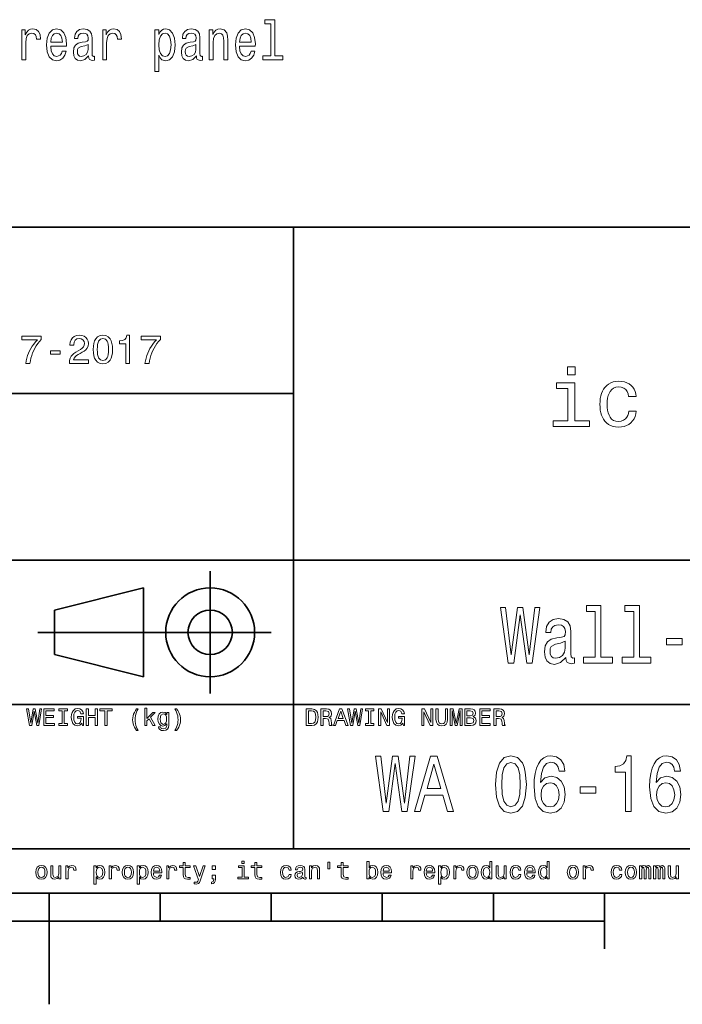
# Model space of a CAD drawing. Extents: x 0 to 354, y 0 to 250.
# Tile 4 of 9: x 174 to 234, y 0 to 89. Entities that reach past the tile are written whole.
import ezdxf

# ---------------------------------------------------------------- set-up
doc = ezdxf.new("R2010")
doc.units = 0

msp = doc.modelspace()

# ---------------------------------------------------------------- linework, layer by layer
at = {"color": 7, "lineweight": 35}
for p, q in [((154, 70), (344, 70)), ((199, 14), (199, 70)), ((154, 55), (199, 55)), ((154, 40), (319, 40)), ((176, 33.5), (197, 33.5)), ((154, 27), (319, 27)), ((154, 14), (319, 14)), ((10, 10), (344, 10)), ((154, 10), (344, 10)), ((127, 7.5), (227, 7.5))]:
    msp.add_line(p, q, dxfattribs=at)
at = {"color": 7, "lineweight": 35, "ltscale": 0.275}
msp.add_line((191.5, 28), (191.5, 39), dxfattribs=at)
at = {"color": 7, "lineweight": 35, "ltscale": 0.206155}
for p, q in [((177.5, 35.5), (185.5, 37.5)), ((185.5, 29.5), (177.5, 31.5))]:
    msp.add_line(p, q, dxfattribs=at)
at = {"color": 7, "lineweight": 35, "ltscale": 0.2}
msp.add_line((185.5, 37.5), (185.5, 29.5), dxfattribs=at)
at = {"color": 7, "lineweight": 35, "ltscale": 0.1}
msp.add_line((177.5, 31.5), (177.5, 35.5), dxfattribs=at)
at = {"color": 7, "lineweight": 35, "ltscale": 0.25}
msp.add_line((177, 10), (177, 0), dxfattribs=at)
at = {"color": 7, "lineweight": 35, "ltscale": 0.0625}
for p, q in [((187, 10), (187, 7.5)), ((197, 10), (197, 7.5)), ((207, 10), (207, 7.5)), ((217, 10), (217, 7.5))]:
    msp.add_line(p, q, dxfattribs=at)
at = {"color": 7, "lineweight": 35, "ltscale": 0.125}
msp.add_line((227, 10), (227, 5), dxfattribs=at)
at = {"color": 7, "lineweight": 13}
for points in [[(196.970779, 88.302124), (196.970779, 85.427483), (196.240509, 85.427483), (196.240509, 85.054283), (198.052048, 85.054283), (198.052048, 85.427483), (197.325821, 85.427483), (197.325821, 88.675323), (196.414001, 88.675323), (196.414001, 88.302124)], [(174.538513, 85.054283), (174.893555, 85.054283), (174.893555, 86.602554), (174.929871, 86.975754), (175.038788, 87.243042), (175.216309, 87.404427), (175.454361, 87.4599), (175.631882, 87.424599), (175.765015, 87.323738), (175.845703, 87.152267), (175.873962, 86.92028), (176.233032, 86.92028), (176.184616, 87.328781), (176.051483, 87.621284), (175.829575, 87.797798), (175.526978, 87.858315), (175.321213, 87.81797), (175.143692, 87.71711), (174.986343, 87.545639), (174.861267, 87.313652), (174.861267, 87.762497), (174.538513, 87.762497)], [(177.144852, 86.279785), (178.565018, 86.279785), (178.569061, 86.486557), (178.504501, 87.066528), (178.326981, 87.500252), (178.044556, 87.762497), (177.669342, 87.858315), (177.3022, 87.757454), (177.019775, 87.475029), (176.838226, 87.016098), (176.773666, 86.410912), (176.834183, 85.790596), (177.015747, 85.3367), (177.294128, 85.054283), (177.657242, 84.958466), (177.971939, 85.024025), (178.230148, 85.195496), (178.419769, 85.467827), (178.528717, 85.83094), (178.177704, 85.83094), (178.105072, 85.629211), (178.000183, 85.477913), (177.701614, 85.35688), (177.471649, 85.412354), (177.298157, 85.588867), (177.185196, 85.876328), (177.144852, 86.264656)], [(180.550034, 85.40731), (180.550034, 85.392181), (180.570206, 85.220711), (180.630722, 85.09967), (180.884903, 85.003853), (181.082596, 85.044197), (181.082596, 85.387138), (180.997864, 85.372009), (180.884903, 85.437569), (180.864731, 85.639297), (180.864731, 87.041313), (180.816315, 87.399384), (180.67511, 87.651543), (180.429001, 87.802841), (180.082031, 87.858315), (179.743118, 87.797798), (179.492981, 87.626328), (179.335632, 87.359039), (179.283173, 87.006012), (179.283173, 86.975754), (179.601898, 86.975754), (179.630157, 87.187569), (179.718903, 87.338867), (179.864151, 87.429642), (180.069916, 87.464943), (180.267609, 87.439728), (180.408813, 87.364082), (180.493546, 87.232956), (180.52179, 87.051399), (180.505646, 86.839584), (180.441101, 86.733681), (180.279724, 86.683243), (179.977127, 86.642899), (179.630157, 86.552124), (179.384033, 86.390739), (179.2388, 86.13858), (179.194412, 85.765381), (179.234756, 85.432526), (179.359833, 85.18541), (179.561554, 85.029068), (179.839951, 84.973595), (180.215164, 85.079498)], [(181.824951, 85.054283), (182.180008, 85.054283), (182.180008, 86.602554), (182.216309, 86.975754), (182.325256, 87.243042), (182.502777, 87.404427), (182.740814, 87.4599), (182.918335, 87.424599), (183.051468, 87.323738), (183.132172, 87.152267), (183.1604, 86.92028), (183.519485, 86.92028), (183.471069, 87.328781), (183.337921, 87.621284), (183.116028, 87.797798), (182.813431, 87.858315), (182.607666, 87.81797), (182.430145, 87.71711), (182.272797, 87.545639), (182.147736, 87.313652), (182.147736, 87.762497), (181.824951, 87.762497)], [(186.884323, 87.34391), (186.884323, 87.762497), (186.529282, 87.762497), (186.529282, 84.005295), (186.884323, 84.005295), (186.884323, 85.467827), (187.009399, 85.230797), (187.150604, 85.074455), (187.505646, 84.958466), (187.844559, 85.054283), (188.11084, 85.341743), (188.284332, 85.795639), (188.348877, 86.410912), (188.284332, 87.021141), (188.11084, 87.475029), (187.844559, 87.757454), (187.505646, 87.858315), (187.311996, 87.828056), (187.146576, 87.732239), (187.005371, 87.570854)], [(190.265305, 85.40731), (190.265305, 85.392181), (190.285477, 85.220711), (190.345993, 85.09967), (190.600174, 85.003853), (190.797867, 85.044197), (190.797867, 85.387138), (190.713135, 85.372009), (190.600174, 85.437569), (190.580002, 85.639297), (190.580002, 87.041313), (190.531586, 87.399384), (190.390381, 87.651543), (190.144272, 87.802841), (189.797302, 87.858315), (189.458389, 87.797798), (189.208252, 87.626328), (189.050903, 87.359039), (188.998444, 87.006012), (188.998444, 86.975754), (189.317169, 86.975754), (189.345428, 87.187569), (189.434174, 87.338867), (189.579422, 87.429642), (189.785187, 87.464943), (189.98288, 87.439728), (190.124084, 87.364082), (190.208817, 87.232956), (190.237061, 87.051399), (190.220917, 86.839584), (190.156372, 86.733681), (189.994995, 86.683243), (189.692398, 86.642899), (189.345428, 86.552124), (189.099304, 86.390739), (188.954071, 86.13858), (188.909683, 85.765381), (188.950027, 85.432526), (189.075104, 85.18541), (189.276825, 85.029068), (189.555222, 84.973595), (189.930435, 85.079498)], [(191.407089, 85.054283), (191.762131, 85.054283), (191.762131, 86.617683), (191.798447, 86.975754), (191.915451, 87.237999), (192.097, 87.399384), (192.339081, 87.4599), (192.532745, 87.40947), (192.653778, 87.2733), (192.714294, 87.046356), (192.734467, 86.743767), (192.734467, 85.054283), (193.089508, 85.054283), (193.089508, 86.834541), (193.073364, 87.192612), (193.000748, 87.490166), (192.762711, 87.762497), (192.391525, 87.858315), (192.18576, 87.823013), (192.012283, 87.727196), (191.863007, 87.565811), (191.746002, 87.348953), (191.746002, 87.762497), (191.407089, 87.762497)], [(194.146576, 86.279785), (195.566742, 86.279785), (195.57077, 86.486557), (195.506226, 87.066528), (195.328705, 87.500252), (195.04628, 87.762497), (194.671066, 87.858315), (194.303925, 87.757454), (194.0215, 87.475029), (193.839935, 87.016098), (193.775391, 86.410912), (193.835907, 85.790596), (194.017456, 85.3367), (194.295853, 85.054283), (194.658966, 84.958466), (194.973663, 85.024025), (195.231873, 85.195496), (195.421494, 85.467827), (195.530426, 85.83094), (195.179428, 85.83094), (195.106796, 85.629211), (195.001907, 85.477913), (194.703339, 85.35688), (194.473373, 85.412354), (194.299881, 85.588867), (194.18692, 85.876328), (194.146576, 86.264656)], [(177.144852, 86.652985), (177.189224, 87.000969), (177.298157, 87.258171), (177.463577, 87.414513), (177.681442, 87.469986), (177.895279, 87.414513), (178.060699, 87.258171), (178.16156, 87.000969), (178.197876, 86.652985)], [(187.445129, 85.35688), (187.207092, 85.42244), (187.0336, 85.624168), (186.924667, 85.951981), (186.888367, 86.410912), (186.924667, 86.864799), (187.0336, 87.192612), (187.207092, 87.389297), (187.445129, 87.4599), (187.662994, 87.389297), (187.836487, 87.187569), (187.945419, 86.859756), (187.985764, 86.410912), (187.945419, 85.957024), (187.836487, 85.624168), (187.662994, 85.42244)], [(194.146576, 86.652985), (194.190948, 87.000969), (194.299881, 87.258171), (194.465302, 87.414513), (194.683167, 87.469986), (194.897003, 87.414513), (195.062424, 87.258171), (195.163284, 87.000969), (195.1996, 86.652985)], [(180.509689, 86.002411), (180.461273, 85.740166), (180.332169, 85.538429), (180.138504, 85.40731), (179.900467, 85.361923), (179.747147, 85.387138), (179.638214, 85.467827), (179.569626, 85.609039), (179.549454, 85.805725), (179.565598, 85.982239), (179.630157, 86.108315), (179.888367, 86.249527), (180.215164, 86.310043), (180.509689, 86.431084)], [(190.22496, 86.002411), (190.176544, 85.740166), (190.04744, 85.538429), (189.853775, 85.40731), (189.615738, 85.361923), (189.462418, 85.387138), (189.353485, 85.467827), (189.284897, 85.609039), (189.264725, 85.805725), (189.280869, 85.982239), (189.345428, 86.108315), (189.603638, 86.249527), (189.930435, 86.310043), (190.22496, 86.431084)], [(174.910706, 57.719246), (174.950424, 57.959518), (175.003906, 58.193024), (175.071167, 58.419754), (175.152191, 58.639717), (175.246979, 58.852909), (175.356476, 59.060913), (175.481583, 59.265316), (175.622314, 59.466122), (175.778687, 59.663322), (175.950668, 59.856926), (174.56311, 59.856926), (174.56311, 60.183014), (176.302231, 60.183014), (176.302231, 59.886364), (176.136124, 59.696033), (175.984253, 59.500042), (175.846634, 59.298389), (175.723251, 59.091076), (175.61412, 58.878101), (175.51915, 58.6591), (175.438293, 58.433716), (175.371552, 58.201946), (175.318909, 57.963787), (175.28038, 57.719246)], [(178.827713, 57.719246), (178.827713, 57.730568), (178.846954, 57.968468), (178.904709, 58.178688), (179.000946, 58.361229), (179.105042, 58.487476), (179.244095, 58.613155), (179.418106, 58.738266), (179.627075, 58.862816), (179.829178, 58.97887), (179.986847, 59.089973), (180.095261, 59.21381), (180.158096, 59.355202), (180.179047, 59.518951), (180.146637, 59.700039), (180.049408, 59.842491), (179.897827, 59.934841), (179.702377, 59.965622), (179.509033, 59.926559), (179.361572, 59.809372), (179.268158, 59.623825), (179.237015, 59.379684), (179.237015, 59.349682), (178.874695, 59.349682), (178.874695, 59.401199), (178.899796, 59.645668), (178.975098, 59.853718), (179.100586, 60.025349), (179.269043, 60.153198), (179.473221, 60.229908), (179.713135, 60.255478), (179.94455, 60.232643), (180.144394, 60.164143), (180.312653, 60.049976), (180.439713, 59.898693), (180.515961, 59.718857), (180.541367, 59.51046), (180.507324, 59.267876), (180.405212, 59.05756), (180.298569, 58.933895), (180.160141, 58.821804), (179.98996, 58.721283), (179.788986, 58.61372), (179.614975, 58.512196), (179.477112, 58.417465), (179.375443, 58.329525), (179.271332, 58.195072), (179.209839, 58.045334), (180.541367, 58.045334), (180.541367, 57.719246)], [(180.976151, 58.966415), (180.990051, 59.262905), (181.031769, 59.521713), (181.101303, 59.742836), (181.198639, 59.926277), (181.369537, 60.109165), (181.585617, 60.218899), (181.846848, 60.255478), (182.109375, 60.219185), (182.325531, 60.110298), (182.495346, 59.928825), (182.591568, 59.746178), (182.660294, 59.524895), (182.701538, 59.264973), (182.715271, 58.966415), (182.701538, 58.668953), (182.660294, 58.410057), (182.591568, 58.189728), (182.495346, 58.007969), (182.325531, 57.827438), (182.109375, 57.71912), (181.846848, 57.683014), (181.585617, 57.719307), (181.369537, 57.828194), (181.198639, 58.009666), (181.101303, 58.191959), (181.031769, 58.412182), (180.990051, 58.670334)], [(181.33847, 58.968113), (181.346176, 58.727493), (181.369324, 58.52137), (181.407883, 58.349747), (181.461884, 58.212624), (181.619965, 58.032806), (181.847412, 57.97287), (182.075485, 58.032101), (182.232086, 58.209793), (182.284973, 58.346031), (182.322739, 58.517834), (182.345398, 58.725193), (182.352966, 58.968113), (182.345398, 59.212025), (182.322739, 59.420094), (182.284973, 59.592316), (182.232086, 59.728699), (182.075485, 59.906391), (181.847412, 59.965622), (181.619965, 59.905685), (181.461884, 59.725868), (181.407883, 59.588604), (181.369324, 59.416553), (181.346176, 59.209724)], [(183.910934, 57.719246), (183.910934, 59.49461), (183.331223, 59.49461), (183.331223, 59.74823), (183.60997, 59.7822), (183.806488, 59.87278), (183.930954, 60.027897), (183.993591, 60.255478), (184.237015, 60.255478), (184.237015, 57.719246)], [(185.635345, 57.719246), (185.675064, 57.959518), (185.728546, 58.193024), (185.795807, 58.419754), (185.876831, 58.639717), (185.971619, 58.852909), (186.081116, 59.060913), (186.206223, 59.265316), (186.346954, 59.466122), (186.503326, 59.663322), (186.675308, 59.856926), (185.28775, 59.856926), (185.28775, 60.183014), (187.026871, 60.183014), (187.026871, 59.886364), (186.860764, 59.696033), (186.708893, 59.500042), (186.571274, 59.298389), (186.447891, 59.091076), (186.338745, 58.878101), (186.24379, 58.6591), (186.162933, 58.433716), (186.096191, 58.201946), (186.043549, 57.963787), (186.00502, 57.719246)], [(177.135574, 58.552578), (177.135574, 58.842434), (178.005127, 58.842434), (178.005127, 58.552578)], [(224.366272, 57.41497), (224.366272, 56.690331), (223.674469, 56.690331), (223.674469, 57.41497)], [(224.341354, 52.559898), (225.645706, 52.559898), (225.645706, 52.05265), (222.384842, 52.05265), (222.384842, 52.559898), (223.689194, 52.559898), (223.689194, 55.458447), (222.674698, 55.458447), (222.674698, 55.965694), (224.341354, 55.965694)], [(229.168121, 54.73381), (229.129562, 54.990452), (229.042572, 55.204823), (228.90715, 55.376926), (228.727814, 55.502731), (228.509094, 55.578213), (228.251007, 55.603374), (228.023468, 55.578075), (227.823166, 55.502182), (227.650101, 55.375687), (227.504288, 55.198597), (227.409119, 55.023075), (227.335083, 54.820335), (227.282211, 54.590378), (227.250488, 54.333199), (227.239914, 54.048801), (227.25029, 53.758492), (227.281403, 53.497169), (227.333252, 53.264832), (227.405853, 53.061481), (227.499191, 52.887115), (227.643417, 52.712254), (227.816788, 52.587353), (228.019318, 52.512413), (228.251007, 52.487434), (228.495193, 52.515549), (228.709946, 52.599903), (228.895264, 52.74049), (229.01004, 52.878448), (229.098495, 53.039261), (229.160629, 53.222935), (229.196426, 53.429462), (229.848602, 53.429462), (229.815796, 53.174503), (229.75177, 52.941326), (229.656555, 52.729939), (229.530136, 52.540333), (229.372498, 52.372509), (229.189102, 52.231274), (228.985367, 52.121422), (228.761292, 52.042957), (228.516876, 51.99588), (228.252136, 51.980186), (227.999176, 51.995285), (227.765656, 52.040573), (227.551559, 52.116055), (227.356903, 52.221733), (227.181702, 52.357601), (227.025925, 52.523666), (226.909668, 52.687611), (226.811295, 52.868885), (226.73082, 53.06749), (226.668213, 53.283424), (226.623505, 53.516693), (226.59668, 53.767288), (226.587738, 54.035213), (226.596893, 54.303059), (226.62439, 54.554062), (226.670197, 54.788216), (226.734329, 55.005527), (226.816788, 55.20599), (226.917572, 55.38961), (227.036667, 55.556385), (227.195709, 55.725735), (227.37352, 55.864296), (227.570099, 55.972061), (227.785461, 56.049042), (228.019608, 56.095226), (228.272522, 56.110622), (228.539825, 56.095699), (228.785568, 56.05093), (229.00975, 55.976315), (229.212372, 55.871853), (229.393448, 55.737545), (229.547562, 55.578014), (229.669357, 55.397873), (229.758804, 55.197124), (229.815903, 54.975769), (229.840683, 54.73381)], [(218.318909, 30.73358), (218.826111, 30.73358), (219.402481, 35.070755), (219.99614, 30.73358), (220.480286, 30.73358), (221.183456, 35.740784), (220.722366, 35.740784), (220.226685, 31.482859), (219.656082, 35.740784), (219.154633, 35.740784), (218.595566, 31.482859), (218.099884, 35.740784), (217.627258, 35.740784)], [(226.163284, 35.373348), (226.163284, 31.266722), (225.120056, 31.266722), (225.120056, 30.73358), (227.707947, 30.73358), (227.707947, 31.266722), (226.670486, 31.266722), (226.670486, 35.90649), (225.367889, 35.90649), (225.367889, 35.373348)], [(229.633026, 35.373348), (229.633026, 31.266722), (228.589798, 31.266722), (228.589798, 30.73358), (231.177689, 30.73358), (231.177689, 31.266722), (230.140228, 31.266722), (230.140228, 35.90649), (228.837631, 35.90649), (228.837631, 35.373348)], [(223.523514, 31.237902), (223.523514, 31.21629), (223.552338, 30.971333), (223.638794, 30.798422), (224.001907, 30.661533), (224.284317, 30.71917), (224.284317, 31.209084), (224.163284, 31.187469), (224.001907, 31.28113), (223.973083, 31.569315), (223.973083, 33.572197), (223.903915, 34.083725), (223.702194, 34.443954), (223.350601, 34.660091), (222.854919, 34.739342), (222.370773, 34.652889), (222.013428, 34.407932), (221.788651, 34.026085), (221.713715, 33.521763), (221.713715, 33.478535), (222.169052, 33.478535), (222.209396, 33.781132), (222.336197, 33.997269), (222.543686, 34.126953), (222.837631, 34.177383), (223.120056, 34.141361), (223.321793, 34.033291), (223.442825, 33.84597), (223.48317, 33.586605), (223.460114, 33.284012), (223.367889, 33.132713), (223.137344, 33.060669), (222.705078, 33.003033), (222.209396, 32.873348), (221.857803, 32.642803), (221.650314, 32.28257), (221.586914, 31.74943), (221.644547, 31.273926), (221.823227, 30.9209), (222.111404, 30.697557), (222.509109, 30.618305), (223.045135, 30.769602)], [(232.589798, 32.383434), (233.984604, 32.383434), (233.984604, 32.952599), (232.589798, 32.952599)], [(223.465881, 32.088047), (223.396713, 31.713408), (223.21228, 31.425222), (222.935623, 31.237902), (222.595566, 31.173061), (222.376541, 31.209084), (222.220917, 31.324358), (222.12294, 31.526087), (222.094116, 31.807066), (222.117172, 32.059227), (222.209396, 32.239342), (222.578262, 32.441071), (223.045135, 32.527527), (223.465881, 32.700439)], [(175.239136, 25.105263), (174.978256, 26.605263), (175.15863, 26.605263), (175.34613, 25.329786), (175.565216, 26.605263), (175.760864, 26.605263), (175.974182, 25.329786), (176.154892, 26.605263), (176.32608, 26.605263), (176.065216, 25.105263), (175.891312, 25.105263), (175.661346, 26.404856), (175.434784, 25.105263)], [(176.521744, 25.105263), (176.521744, 26.605263), (177.461273, 26.605263), (177.461273, 26.431351), (176.717392, 26.431351), (176.717392, 25.996567), (177.396057, 25.996567), (177.396057, 25.822655), (176.717392, 25.822655), (176.717392, 25.279177), (177.478256, 25.279177), (177.478256, 25.105263)], [(178.17392, 25.279177), (178.17392, 26.431351), (177.891312, 26.431351), (177.891312, 26.605263), (178.652176, 26.605263), (178.652176, 26.431351), (178.369568, 26.431351), (178.369568, 25.279177), (178.652176, 25.279177), (178.652176, 25.105263), (177.891312, 25.105263), (177.891312, 25.279177)], [(179.960251, 25.315521), (179.783463, 25.141777), (179.551971, 25.083523), (179.330124, 25.137447), (179.153702, 25.299217), (179.068314, 25.458147), (179.017075, 25.647345), (179, 25.866812), (179.017624, 26.091299), (179.070496, 26.281969), (179.15863, 26.438822), (179.34613, 26.596262), (179.59137, 26.648741), (179.779297, 26.617109), (179.930023, 26.522213), (180.036011, 26.371016), (180.089676, 26.170481), (179.867874, 26.170481), (179.772583, 26.395514), (179.579147, 26.474829), (179.426285, 26.435171), (179.312164, 26.3162), (179.241089, 26.124538), (179.217392, 25.866812), (179.241089, 25.612736), (179.312164, 25.419802), (179.423401, 25.298027), (179.567596, 25.257437), (179.698914, 25.290937), (179.802139, 25.391438), (179.869019, 25.547731), (179.891312, 25.748606), (179.891312, 25.757437), (179.563522, 25.757437), (179.563522, 25.931351), (180.108688, 25.931351), (180.108688, 25.105263), (180, 25.105263)], [(180.347824, 25.105263), (180.347824, 26.605263), (180.543472, 26.605263), (180.543472, 25.996567), (181.152176, 25.996567), (181.152176, 26.605263), (181.347824, 26.605263), (181.347824, 25.105263), (181.152176, 25.105263), (181.152176, 25.822655), (180.543472, 25.822655), (180.543472, 25.105263)], [(182.021744, 25.105263), (182.021744, 26.431351), (181.565216, 26.431351), (181.565216, 26.605263), (182.67392, 26.605263), (182.67392, 26.431351), (182.217392, 26.431351), (182.217392, 25.105263)], [(184.884857, 24.648741), (184.771103, 24.807766), (184.679382, 24.96645), (184.609711, 25.124794), (184.560837, 25.285969), (184.531509, 25.453146), (184.521744, 25.626322), (184.531509, 25.800198), (184.560837, 25.967657), (184.609711, 26.1287), (184.679382, 26.286875), (184.771103, 26.445728), (184.884857, 26.605263), (185.021744, 26.605263), (184.93692, 26.456409), (184.866776, 26.300159), (184.81131, 26.136513), (184.77121, 25.968262), (184.747147, 25.798197), (184.739136, 25.626322), (184.747223, 25.455656), (184.771515, 25.286045), (184.811996, 25.117491), (184.867676, 24.95339), (184.937592, 24.79714), (185.021744, 24.648741)], [(185.608688, 25.105263), (185.608688, 26.670481), (185.804352, 26.670481), (185.804352, 25.749964), (186.327103, 26.279177), (186.565216, 26.279177), (186.13179, 25.845753), (186.554688, 25.105263), (186.341705, 25.105263), (186.002716, 25.712599), (185.804352, 25.518307), (185.804352, 25.105263)], [(188.46434, 24.648741), (188.32608, 24.648741), (188.410233, 24.796518), (188.480148, 24.952259), (188.535843, 25.115963), (188.576309, 25.28446), (188.600601, 25.45458), (188.608704, 25.626322), (188.600677, 25.79933), (188.576614, 25.970072), (188.536514, 26.138552), (188.481049, 26.301971), (188.410919, 26.457542), (188.32608, 26.605263), (188.46434, 26.605263), (188.577499, 26.445728), (188.668823, 26.286875), (188.738281, 26.1287), (188.787064, 25.967657), (188.81633, 25.800198), (188.82608, 25.626322), (188.81633, 25.453146), (188.787064, 25.285969), (188.738281, 25.124794), (188.668823, 24.96645), (188.577499, 24.807766)], [(200.647415, 26.605263), (200.898483, 26.558813), (201.076263, 26.41946), (201.154663, 26.274269), (201.201706, 26.08643), (201.217392, 25.855942), (201.200882, 25.634211), (201.151337, 25.449089), (201.068787, 25.300575), (200.889145, 25.154091), (200.647415, 25.105263), (200.152176, 25.105263), (200.152176, 26.605263)], [(201.478256, 25.105263), (201.478256, 26.605263), (201.972824, 26.605263), (202.171539, 26.577663), (202.316574, 26.494869), (202.405228, 26.359253), (202.434784, 26.173197), (202.382309, 25.96209), (202.227249, 25.829788), (202.351059, 25.750813), (202.398438, 25.560085), (202.415085, 25.317558), (202.435455, 25.20207), (202.482681, 25.146364), (202.482681, 25.105263), (202.247284, 25.105263), (202.222153, 25.177784), (202.206863, 25.308048), (202.196335, 25.501322), (202.136551, 25.69154), (202.046371, 25.724659), (201.878403, 25.735697), (201.67392, 25.735697), (201.67392, 25.105263)], [(202.59137, 25.105263), (203.13858, 26.605263), (203.361755, 26.605263), (203.917465, 25.105263), (203.712296, 25.105263), (203.551971, 25.561785), (202.945999, 25.561785), (202.786011, 25.105263)], [(204.134857, 25.105263), (203.873978, 26.605263), (204.054352, 26.605263), (204.241852, 25.329786), (204.460938, 26.605263), (204.656586, 26.605263), (204.869904, 25.329786), (205.050613, 26.605263), (205.221802, 26.605263), (204.960938, 25.105263), (204.787018, 25.105263), (204.557068, 26.404856), (204.330505, 25.105263)], [(205.765289, 25.279177), (205.765289, 26.431351), (205.482681, 26.431351), (205.482681, 26.605263), (206.243546, 26.605263), (206.243546, 26.431351), (205.960938, 26.431351), (205.960938, 25.279177), (206.243546, 25.279177), (206.243546, 25.105263), (205.482681, 25.105263), (205.482681, 25.279177)], [(206.656586, 25.105263), (206.656586, 26.605263), (206.907608, 26.605263), (207.460938, 25.375643), (207.460938, 26.605263), (207.656586, 26.605263), (207.656586, 25.105263), (207.412704, 25.105263), (206.852234, 26.334883), (206.852234, 25.105263)], [(208.855972, 25.315521), (208.679184, 25.141777), (208.447693, 25.083523), (208.225845, 25.137447), (208.049423, 25.299217), (207.964035, 25.458147), (207.912796, 25.647345), (207.895721, 25.866812), (207.913345, 26.091299), (207.966217, 26.281969), (208.054352, 26.438822), (208.241852, 26.596262), (208.487091, 26.648741), (208.675018, 26.617109), (208.825745, 26.522213), (208.931732, 26.371016), (208.985397, 26.170481), (208.76358, 26.170481), (208.668304, 26.395514), (208.474869, 26.474829), (208.322006, 26.435171), (208.207886, 26.3162), (208.13681, 26.124538), (208.113113, 25.866812), (208.13681, 25.612736), (208.207886, 25.419802), (208.319122, 25.298027), (208.463318, 25.257437), (208.594635, 25.290937), (208.697861, 25.391438), (208.76474, 25.547731), (208.787018, 25.748606), (208.787018, 25.757437), (208.459244, 25.757437), (208.459244, 25.931351), (209.00441, 25.931351), (209.00441, 25.105263), (208.895721, 25.105263)], [(210.547897, 25.105263), (210.547897, 26.605263), (210.79892, 26.605263), (211.352249, 25.375643), (211.352249, 26.605263), (211.547897, 26.605263), (211.547897, 25.105263), (211.304016, 25.105263), (210.743546, 26.334883), (210.743546, 25.105263)], [(211.830505, 25.684406), (211.830505, 26.605263), (212.026154, 26.605263), (212.026154, 25.672857), (212.04628, 25.488882), (212.106659, 25.359509), (212.208557, 25.282955), (212.353256, 25.257437), (212.496429, 25.283337), (212.597824, 25.361036), (212.658203, 25.490793), (212.678329, 25.672857), (212.678329, 26.605263), (212.873978, 26.605263), (212.873978, 25.684406), (212.84201, 25.417593), (212.746094, 25.230602), (212.583511, 25.120293), (212.351563, 25.083523), (212.121262, 25.120293), (211.958893, 25.230602), (211.86261, 25.417593)], [(213.113113, 25.105263), (213.113113, 26.605263), (213.379074, 26.605263), (213.645035, 25.282572), (213.915421, 26.605263), (214.178329, 26.605263), (214.178329, 25.105263), (214.00441, 25.105263), (214.00441, 26.467016), (213.743546, 25.105263), (213.547897, 25.105263), (213.287018, 26.467016), (213.287018, 25.105263)], [(215.171204, 25.910969), (215.386887, 25.78512), (215.460938, 25.552273), (215.428802, 25.363924), (215.332367, 25.22279), (215.177689, 25.134645), (214.970795, 25.105263), (214.417465, 25.105263), (214.417465, 26.605263), (214.940552, 26.605263), (215.137573, 26.581358), (215.280228, 26.509645), (215.366852, 26.39114), (215.395721, 26.226866), (215.342224, 26.040726)], [(215.765289, 25.105263), (215.765289, 26.605263), (216.704819, 26.605263), (216.704819, 26.431351), (215.960938, 26.431351), (215.960938, 25.996567), (216.639603, 25.996567), (216.639603, 25.822655), (215.960938, 25.822655), (215.960938, 25.279177), (216.721802, 25.279177), (216.721802, 25.105263)], [(217.047897, 25.105263), (217.047897, 26.605263), (217.542465, 26.605263), (217.741165, 26.577663), (217.886215, 26.494869), (217.974869, 26.359253), (218.00441, 26.173197), (217.951935, 25.96209), (217.796875, 25.829788), (217.920685, 25.750813), (217.968079, 25.560085), (217.984711, 25.317558), (218.005096, 25.20207), (218.052307, 25.146364), (218.052307, 25.105263), (217.81691, 25.105263), (217.791779, 25.177784), (217.776489, 25.308048), (217.765961, 25.501322), (217.706177, 25.69154), (217.615997, 25.724659), (217.448029, 25.735697), (217.243546, 25.735697), (217.243546, 25.105263)], [(187.782608, 25.144325), (187.753906, 24.91806), (187.667801, 24.765079), (187.517578, 24.677826), (187.296539, 24.648741), (187.110855, 24.671074), (186.970963, 24.738075), (186.883194, 24.844732), (186.853943, 24.986036), (186.853943, 24.996567), (187.036346, 24.996567), (187.10173, 24.849318), (187.299591, 24.800915), (187.519028, 24.873096), (187.58696, 25.109678), (187.58696, 25.264231), (187.425278, 25.104244), (187.249664, 25.061785), (187.067886, 25.104456), (186.926117, 25.232471), (186.834793, 25.433006), (186.804352, 25.693239), (186.834656, 25.952579), (186.925613, 26.152477), (187.067261, 26.280109), (187.249664, 26.322655), (187.438171, 26.270004), (187.58696, 26.108999), (187.58696, 26.279177), (187.782608, 26.279177)], [(187, 25.693239), (187.018936, 25.492788), (187.075745, 25.341166), (187.285324, 25.213959), (187.411774, 25.244911), (187.505096, 25.33777), (187.562668, 25.488543), (187.581863, 25.693239), (187.562668, 25.897255), (187.505096, 26.047348), (187.411774, 26.139698), (187.285324, 26.170481), (187.075745, 26.044971), (187.018936, 25.894283)], [(200.632477, 26.431351), (200.347824, 26.431351), (200.347824, 25.279177), (200.632477, 25.279177), (200.795181, 25.314629), (200.909653, 25.42099), (200.977417, 25.600636), (201, 25.855942), (200.97847, 26.118935), (200.913895, 26.296499), (200.800491, 26.397636)], [(201.917465, 26.431351), (201.67392, 26.431351), (201.67392, 25.909611), (201.903534, 25.909611), (202.052307, 25.924768), (202.148102, 25.970242), (202.217392, 26.172178), (202.149292, 26.371227)], [(203.015625, 25.735697), (203.484711, 25.735697), (203.249664, 26.391947)], [(214.900482, 25.974829), (215.108521, 26.032913), (215.178329, 26.206486), (215.115829, 26.377512), (214.917801, 26.431351), (214.613113, 26.431351), (214.613113, 25.974829)], [(214.947006, 25.279177), (215.170181, 25.345922), (215.243546, 25.548197), (215.166611, 25.739094), (214.928329, 25.800915), (214.613113, 25.800915), (214.613113, 25.279177)], [(217.487091, 26.431351), (217.243546, 26.431351), (217.243546, 25.909611), (217.47316, 25.909611), (217.621948, 25.924768), (217.717728, 25.970242), (217.787018, 26.172178), (217.718918, 26.371227)], [(207.082825, 17.352325), (207.590027, 17.352325), (208.166397, 21.689501), (208.760056, 17.352325), (209.244202, 17.352325), (209.947372, 22.359529), (209.486282, 22.359529), (208.990601, 18.101604), (208.419998, 22.359529), (207.918549, 22.359529), (207.359482, 18.101604), (206.8638, 22.359529), (206.391174, 22.359529)], [(209.88974, 17.352325), (210.419998, 17.352325), (210.840744, 18.822065), (212.437286, 18.822065), (212.858032, 17.352325), (213.399826, 17.352325), (211.935852, 22.359529), (211.347946, 22.359529)], [(217.192322, 19.794689), (217.278778, 18.663565), (217.549683, 17.856647), (217.981949, 17.366735), (218.581375, 17.208233), (219.175034, 17.366735), (219.607315, 17.856647), (219.872437, 18.663565), (219.964661, 19.794689), (219.872437, 20.918608), (219.762939, 21.365294), (219.607315, 21.732729), (219.175034, 22.222643), (218.581375, 22.388348), (217.981949, 22.222643), (217.549683, 21.725525), (217.278778, 20.918608)], [(223.434402, 21.005062), (223.32489, 21.588636), (223.071289, 22.020912), (222.679367, 22.294689), (222.17215, 22.388348), (221.832092, 22.337917), (221.538147, 22.201029), (221.278778, 21.977686), (221.059769, 21.660683), (220.886856, 21.264429), (220.760056, 20.781719), (220.679367, 20.212555), (220.656311, 19.571346), (220.74852, 18.54829), (221.030945, 17.806215), (221.486282, 17.359529), (222.108749, 17.208233), (222.667831, 17.337915), (223.094345, 17.676533), (223.371002, 18.209675), (223.468994, 18.886908), (223.371002, 19.571346), (223.105881, 20.097282), (222.696655, 20.428694), (222.189453, 20.543968), (221.641891, 20.399876), (221.232681, 19.989212), (221.319138, 20.781719), (221.503571, 21.350883), (221.785995, 21.689501), (222.177917, 21.804775), (222.46611, 21.747139), (222.68512, 21.59584), (222.829224, 21.343679), (222.904144, 21.005062)], [(228.886856, 17.352325), (229.411346, 17.352325), (229.411346, 22.388348), (229.019424, 22.388348), (228.91568, 21.948868), (228.708176, 21.653479), (228.391174, 21.480568), (227.95314, 21.422932), (227.95314, 20.911404), (228.886856, 20.911404)], [(233.843628, 21.005062), (233.734116, 21.588636), (233.480515, 22.020912), (233.088577, 22.294689), (232.581375, 22.388348), (232.241318, 22.337917), (231.947372, 22.201029), (231.688004, 21.977686), (231.468979, 21.660683), (231.296082, 21.264429), (231.169281, 20.781719), (231.088577, 20.212555), (231.065521, 19.571346), (231.157745, 18.54829), (231.44017, 17.806215), (231.895493, 17.359529), (232.517975, 17.208233), (233.077057, 17.337915), (233.503571, 17.676533), (233.780228, 18.209675), (233.878204, 18.886908), (233.780228, 19.571346), (233.515091, 20.097282), (233.105865, 20.428694), (232.598663, 20.543968), (232.051117, 20.399876), (231.641891, 19.989212), (231.728348, 20.781719), (231.912796, 21.350883), (232.195206, 21.689501), (232.587143, 21.804775), (232.87532, 21.747139), (233.094345, 21.59584), (233.238434, 21.343679), (233.31337, 21.005062)], [(211.025177, 19.434458), (211.641891, 21.639069), (212.258606, 19.434458)], [(217.745636, 19.794689), (217.791748, 20.666447), (217.935852, 21.293247), (218.195206, 21.660683), (218.581375, 21.790365), (218.961777, 21.660683), (219.221146, 21.293247), (219.365234, 20.666447), (219.411346, 19.794689), (219.365234, 18.915726), (219.221146, 18.288925), (218.961777, 17.92149), (218.581375, 17.799011), (218.195206, 17.92149), (217.935852, 18.288925), (217.791748, 18.915726)], [(222.909912, 18.879704), (222.846512, 18.425812), (222.68512, 18.07999), (222.425766, 17.849443), (222.102997, 17.777397), (221.762939, 17.849443), (221.503571, 18.072786), (221.336426, 18.418608), (221.284546, 18.872498), (221.342178, 19.319183), (221.503571, 19.657801), (221.768692, 19.87394), (222.126053, 19.95319), (222.437286, 19.87394), (222.68512, 19.665005), (222.846512, 19.326389)], [(224.823456, 19.002182), (226.218262, 19.002182), (226.218262, 19.571346), (224.823456, 19.571346)], [(233.319122, 18.879704), (233.255737, 18.425812), (233.094345, 18.07999), (232.834976, 17.849443), (232.512207, 17.777397), (232.17215, 17.849443), (231.912796, 18.072786), (231.745636, 18.418608), (231.693771, 18.872498), (231.751404, 19.319183), (231.912796, 19.657801), (232.177917, 19.87394), (232.535263, 19.95319), (232.846512, 19.87394), (233.094345, 19.665005), (233.255737, 19.326389)], [(175.804352, 11.886281), (175.838196, 12.146641), (175.939713, 12.342802), (176.101089, 12.465849), (176.314545, 12.506865), (176.529633, 12.465977), (176.691238, 12.343312), (176.792374, 12.147278), (176.82608, 11.886281), (176.792374, 11.626175), (176.691238, 11.430778), (176.529633, 11.308496), (176.314545, 11.267735), (176.101089, 11.308622), (175.939713, 11.431288), (175.838196, 11.626812)], [(178.065216, 12.463387), (178.065216, 11.289474), (177.878403, 11.289474), (177.878403, 11.465764), (177.734207, 11.316987), (177.530228, 11.267735), (177.329483, 11.306288), (177.200073, 11.419909), (177.163391, 11.516715), (177.152176, 11.68961), (177.152176, 11.748373), (177.152176, 12.463387), (177.347824, 12.463387), (177.347824, 11.706594), (177.397583, 11.486824), (177.559448, 11.419909), (177.78804, 11.515187), (177.849182, 11.629954), (177.869568, 11.783699), (177.869568, 12.463387)], [(178.521744, 11.289474), (178.521744, 12.463387), (178.700073, 12.463387), (178.700073, 12.284378), (178.851563, 12.44946), (179.056732, 12.506865), (179.221207, 12.481262), (179.338318, 12.404453), (179.409134, 12.275589), (179.434784, 12.093822), (179.239136, 12.093822), (179.182068, 12.287945), (179.015961, 12.354691), (178.794327, 12.252449), (178.736618, 12.127449), (178.717392, 11.956933), (178.717392, 11.289474)], [(181.239136, 12.3034), (181.382141, 12.458632), (181.571671, 12.506865), (181.755951, 12.465042), (181.899109, 12.339576), (181.991089, 12.143117), (182.021744, 11.888319), (181.990952, 11.632629), (181.898605, 11.435534), (181.75531, 11.309684), (181.571671, 11.267735), (181.383148, 11.31444), (181.239136, 11.469161), (181.239136, 10.832952), (181.043472, 10.832952), (181.043472, 12.463387), (181.239136, 12.463387)], [(182.41304, 11.289474), (182.41304, 12.463387), (182.59137, 12.463387), (182.59137, 12.284378), (182.742859, 12.44946), (182.948029, 12.506865), (183.112518, 12.481262), (183.229614, 12.404453), (183.300446, 12.275589), (183.32608, 12.093822), (183.130432, 12.093822), (183.073364, 12.287945), (182.907272, 12.354691), (182.685638, 12.252449), (182.62793, 12.127449), (182.608688, 11.956933), (182.608688, 11.289474)], [(183.58696, 11.886281), (183.620789, 12.146641), (183.722321, 12.342802), (183.883698, 12.465849), (184.097153, 12.506865), (184.312241, 12.465977), (184.473846, 12.343312), (184.574982, 12.147278), (184.608704, 11.886281), (184.574982, 11.626175), (184.473846, 11.430778), (184.312241, 11.308496), (184.097153, 11.267735), (183.883698, 11.308622), (183.722321, 11.431288), (183.620789, 11.626812)], [(185.130432, 12.3034), (185.273438, 12.458632), (185.462982, 12.506865), (185.647247, 12.465042), (185.790421, 12.339576), (185.882385, 12.143117), (185.91304, 11.888319), (185.882263, 11.632629), (185.789917, 11.435534), (185.646606, 11.309684), (185.462982, 11.267735), (185.27446, 11.31444), (185.130432, 11.469161), (185.130432, 10.832952), (184.934784, 10.832952), (184.934784, 12.463387), (185.130432, 12.463387)], [(186.391296, 11.832952), (186.391296, 11.826498), (186.411392, 11.65785), (186.471634, 11.528944), (186.690216, 11.419909), (186.852417, 11.477143), (186.944977, 11.6373), (187.131454, 11.6373), (187.0755, 11.48538), (186.972824, 11.367938), (186.83313, 11.292786), (186.666107, 11.267735), (186.472061, 11.309302), (186.322693, 11.434005), (186.227417, 11.630718), (186.195648, 11.888319), (186.228088, 12.143117), (186.325409, 12.339576), (186.47699, 12.465042), (186.672211, 12.506865), (186.874023, 12.468227), (187.02565, 12.352313), (187.120544, 12.167276), (187.152176, 11.921267), (187.151672, 11.86607), (187.150131, 11.832952)], [(187.58696, 11.289474), (187.58696, 12.463387), (187.765289, 12.463387), (187.765289, 12.284378), (187.916779, 12.44946), (188.121948, 12.506865), (188.286438, 12.481262), (188.403534, 12.404453), (188.474365, 12.275589), (188.5, 12.093822), (188.304352, 12.093822), (188.247284, 12.287945), (188.081177, 12.354691), (187.859543, 12.252449), (187.801849, 12.127449), (187.782608, 11.956933), (187.782608, 11.289474)], [(189.065216, 12.311213), (188.739136, 12.311213), (188.739136, 12.463387), (189.065216, 12.463387), (189.065216, 12.767735), (189.260864, 12.767735), (189.260864, 12.463387), (189.695648, 12.463387), (189.695648, 12.311213), (189.260864, 12.311213), (189.260864, 11.727653), (189.275513, 11.567115), (189.319458, 11.476125), (189.530914, 11.419909), (189.602234, 11.423306), (189.695648, 11.433496), (189.695648, 11.273849), (189.558762, 11.269094), (189.46875, 11.267735), (189.277344, 11.289558), (189.154205, 11.355031), (189.087463, 11.483088), (189.065216, 11.692666)], [(190.863449, 12.463387), (191.065216, 12.463387), (190.59613, 11.110465), (190.529083, 10.969204), (190.458389, 10.886451), (190.247284, 10.832952), (190.141983, 10.836518), (190.064194, 10.847219), (190.064194, 11.008903), (190.16185, 10.99107), (190.238785, 10.985126), (190.34256, 11.011281), (190.400482, 11.094501), (190.438522, 11.205914), (190, 12.463387), (190.206177, 12.463387), (190.530914, 11.497694)], [(191.67392, 12.1373), (191.67392, 12.463387), (191.978256, 12.463387), (191.978256, 12.1373)], [(194.565216, 11.441648), (194.956512, 11.441648), (194.956512, 11.289474), (193.978256, 11.289474), (193.978256, 11.441648), (194.369568, 11.441648), (194.369568, 12.311213), (194.065216, 12.311213), (194.065216, 12.463387), (194.565216, 12.463387)], [(194.572693, 12.89817), (194.572693, 12.680778), (194.365143, 12.680778), (194.365143, 12.89817)], [(195.521729, 12.311213), (195.195648, 12.311213), (195.195648, 12.463387), (195.521729, 12.463387), (195.521729, 12.767735), (195.717392, 12.767735), (195.717392, 12.463387), (196.152176, 12.463387), (196.152176, 12.311213), (195.717392, 12.311213), (195.717392, 11.727653), (195.73204, 11.567115), (195.775986, 11.476125), (195.987427, 11.419909), (196.058762, 11.423306), (196.152176, 11.433496), (196.152176, 11.273849), (196.015289, 11.269094), (195.925262, 11.267735), (195.733856, 11.289558), (195.610733, 11.355031), (195.543976, 11.483088), (195.521729, 11.692666)], [(198.600204, 12.093822), (198.521912, 12.286757), (198.325073, 12.354691), (198.196716, 12.324332), (198.101044, 12.233257), (198.041565, 12.086306), (198.021729, 11.888319), (198.041183, 11.686892), (198.099518, 11.539813), (198.194794, 11.449884), (198.325073, 11.419909), (198.518341, 11.495826), (198.608688, 11.702517), (198.804352, 11.702517), (198.762177, 11.523551), (198.661514, 11.385431), (198.512527, 11.297158), (198.325409, 11.267735), (198.115234, 11.308496), (197.957535, 11.430778), (197.858948, 11.625666), (197.82608, 11.884243), (197.859756, 12.143372), (197.96077, 12.340594), (198.120789, 12.465298), (198.331512, 12.506865), (198.519867, 12.478884), (198.667801, 12.394942), (198.765198, 12.2637), (198.801971, 12.093822)], [(199.848846, 11.43961), (199.673401, 11.310703), (199.471802, 11.267735), (199.32872, 11.289686), (199.220795, 11.35554), (199.153015, 11.460117), (199.130432, 11.598237), (199.153656, 11.747524), (199.223328, 11.852993), (199.350067, 11.922371), (199.544495, 11.963387), (199.623978, 11.973916), (199.780396, 12.03285), (199.832535, 12.15802), (199.774292, 12.306627), (199.594421, 12.354691), (199.409637, 12.294569), (199.347824, 12.115561), (199.17392, 12.115561), (199.17392, 12.131186), (199.202393, 12.287477), (199.287872, 12.406491), (199.423279, 12.481771), (199.601563, 12.506865), (199.78804, 12.484999), (199.918823, 12.419399), (199.996002, 12.307858), (200.021729, 12.14817), (200.021729, 11.542871), (200.036514, 11.447083), (200.087982, 11.424324), (200.104111, 11.426023), (200.130432, 11.430778), (200.130432, 11.286757), (200.074722, 11.281661), (200.026154, 11.280302), (199.893173, 11.318686), (199.848846, 11.432816)], [(200.434784, 11.289474), (200.434784, 12.463387), (200.621597, 12.463387), (200.621597, 12.305778), (200.765793, 12.456423), (200.969772, 12.506865), (201.170517, 12.467632), (201.29892, 12.352313), (201.336609, 12.253638), (201.347824, 12.077857), (201.347824, 12.017735), (201.347824, 11.289474), (201.152176, 11.289474), (201.152176, 12.037436), (201.139984, 12.187487), (201.103424, 12.284378), (200.940552, 12.354691), (200.71196, 12.256525), (200.650818, 12.138743), (200.630432, 11.981729), (200.630432, 11.289474)], [(202.108688, 12.789474), (202.260864, 12.789474), (202.260864, 12.202517), (202.108688, 12.202517)], [(203.282608, 12.311213), (202.956512, 12.311213), (202.956512, 12.463387), (203.282608, 12.463387), (203.282608, 12.767735), (203.478256, 12.767735), (203.478256, 12.463387), (203.91304, 12.463387), (203.91304, 12.311213), (203.478256, 12.311213), (203.478256, 11.727653), (203.492905, 11.567115), (203.53685, 11.476125), (203.748291, 11.419909), (203.819626, 11.423306), (203.91304, 11.433496), (203.91304, 11.273849), (203.776154, 11.269094), (203.686142, 11.267735), (203.494736, 11.289558), (203.371597, 11.355031), (203.304855, 11.483088), (203.282608, 11.692666)], [(205.804352, 11.471199), (205.804352, 11.289474), (205.608688, 11.289474), (205.608688, 12.854691), (205.804352, 12.854691), (205.804352, 12.305438), (205.948029, 12.456253), (206.136887, 12.506865), (206.321167, 12.465042), (206.464325, 12.339576), (206.556305, 12.143117), (206.586945, 11.888319), (206.556305, 11.632629), (206.464325, 11.435534), (206.321167, 11.309684), (206.136887, 11.267735), (205.945816, 11.318855)], [(207.065216, 11.832952), (207.065216, 11.826498), (207.085297, 11.65785), (207.145538, 11.528944), (207.364136, 11.419909), (207.526321, 11.477143), (207.618881, 11.6373), (207.805359, 11.6373), (207.749405, 11.48538), (207.646729, 11.367938), (207.50705, 11.292786), (207.340012, 11.267735), (207.145966, 11.309302), (206.996597, 11.434005), (206.901321, 11.630718), (206.869568, 11.888319), (206.902008, 12.143117), (206.999313, 12.339576), (207.150894, 12.465042), (207.34613, 12.506865), (207.547928, 12.468227), (207.699554, 12.352313), (207.794449, 12.167276), (207.82608, 11.921267), (207.825577, 11.86607), (207.824036, 11.832952)], [(209.565216, 11.289474), (209.565216, 12.463387), (209.743546, 12.463387), (209.743546, 12.284378), (209.895035, 12.44946), (210.100204, 12.506865), (210.264679, 12.481262), (210.38179, 12.404453), (210.452606, 12.275589), (210.478256, 12.093822), (210.282608, 12.093822), (210.22554, 12.287945), (210.059433, 12.354691), (209.837799, 12.252449), (209.78009, 12.127449), (209.760864, 11.956933), (209.760864, 11.289474)], [(210.956512, 11.832952), (210.956512, 11.826498), (210.976593, 11.65785), (211.03685, 11.528944), (211.255432, 11.419909), (211.417633, 11.477143), (211.510193, 11.6373), (211.696671, 11.6373), (211.640701, 11.48538), (211.53804, 11.367938), (211.398346, 11.292786), (211.231308, 11.267735), (211.037277, 11.309302), (210.887909, 11.434005), (210.792633, 11.630718), (210.760864, 11.888319), (210.793304, 12.143117), (210.890625, 12.339576), (211.042206, 12.465042), (211.237427, 12.506865), (211.43924, 12.468227), (211.590851, 12.352313), (211.68576, 12.167276), (211.717392, 11.921267), (211.716873, 11.86607), (211.715347, 11.832952)], [(212.260864, 12.3034), (212.40387, 12.458632), (212.593414, 12.506865), (212.777679, 12.465042), (212.920853, 12.339576), (213.012817, 12.143117), (213.043472, 11.888319), (213.012695, 11.632629), (212.920349, 11.435534), (212.777039, 11.309684), (212.593414, 11.267735), (212.404892, 11.31444), (212.260864, 11.469161), (212.260864, 10.832952), (212.065216, 10.832952), (212.065216, 12.463387), (212.260864, 12.463387)], [(213.434784, 11.289474), (213.434784, 12.463387), (213.613098, 12.463387), (213.613098, 12.284378), (213.764603, 12.44946), (213.969757, 12.506865), (214.134247, 12.481262), (214.251358, 12.404453), (214.322174, 12.275589), (214.347824, 12.093822), (214.152161, 12.093822), (214.095108, 12.287945), (213.929001, 12.354691), (213.707367, 12.252449), (213.649658, 12.127449), (213.630432, 11.956933), (213.630432, 11.289474)], [(214.608688, 11.886281), (214.642532, 12.146641), (214.744049, 12.342802), (214.905441, 12.465849), (215.118881, 12.506865), (215.333984, 12.465977), (215.495575, 12.343312), (215.59671, 12.147278), (215.630432, 11.886281), (215.59671, 11.626175), (215.495575, 11.430778), (215.333984, 11.308496), (215.118881, 11.267735), (214.905441, 11.308622), (214.744049, 11.431288), (214.642532, 11.626812)], [(216.671875, 11.471199), (216.532608, 11.318855), (216.341034, 11.267735), (216.156799, 11.309684), (216.013748, 11.435534), (215.921906, 11.632629), (215.891296, 11.888319), (215.921906, 12.143117), (216.013748, 12.339576), (216.156799, 12.465042), (216.341034, 12.506865), (216.530563, 12.457273), (216.673904, 12.305438), (216.673904, 12.854691), (216.869568, 12.854691), (216.869568, 11.289474), (216.671875, 11.289474)], [(218.152161, 12.463387), (218.152161, 11.289474), (217.965347, 11.289474), (217.965347, 11.465764), (217.821152, 11.316987), (217.617188, 11.267735), (217.416443, 11.306288), (217.287018, 11.419909), (217.250336, 11.516715), (217.23912, 11.68961), (217.23912, 11.748373), (217.23912, 12.463387), (217.434784, 12.463387), (217.434784, 11.706594), (217.484543, 11.486824), (217.646393, 11.419909), (217.875, 11.515187), (217.936127, 11.629954), (217.956512, 11.783699), (217.956512, 12.463387)], [(219.274109, 12.093822), (219.195816, 12.286757), (218.998978, 12.354691), (218.870621, 12.324332), (218.774963, 12.233257), (218.715469, 12.086306), (218.695648, 11.888319), (218.715088, 11.686892), (218.773438, 11.539813), (218.868713, 11.449884), (218.998978, 11.419909), (219.192245, 11.495826), (219.282593, 11.702517), (219.478256, 11.702517), (219.436096, 11.523551), (219.335419, 11.385431), (219.186432, 11.297158), (218.999313, 11.267735), (218.789139, 11.308496), (218.631439, 11.430778), (218.532852, 11.625666), (218.5, 11.884243), (218.533661, 12.143372), (218.634674, 12.340594), (218.794708, 12.465298), (219.005432, 12.506865), (219.193787, 12.478884), (219.341705, 12.394942), (219.439102, 12.2637), (219.475876, 12.093822)], [(220, 11.832952), (220, 11.826498), (220.020081, 11.65785), (220.080322, 11.528944), (220.298904, 11.419909), (220.46109, 11.477143), (220.55365, 11.6373), (220.740143, 11.6373), (220.684174, 11.48538), (220.581512, 11.367938), (220.441818, 11.292786), (220.27478, 11.267735), (220.08075, 11.309302), (219.931366, 11.434005), (219.83609, 11.630718), (219.804337, 11.888319), (219.836777, 12.143117), (219.934082, 12.339576), (220.085663, 12.465042), (220.280899, 12.506865), (220.482712, 12.468227), (220.634338, 12.352313), (220.729218, 12.167276), (220.760864, 11.921267), (220.760345, 11.86607), (220.75882, 11.832952)], [(221.824036, 11.471199), (221.684769, 11.318855), (221.493195, 11.267735), (221.30896, 11.309684), (221.165924, 11.435534), (221.074081, 11.632629), (221.043457, 11.888319), (221.074081, 12.143117), (221.165924, 12.339576), (221.30896, 12.465042), (221.493195, 12.506865), (221.682739, 12.457273), (221.82608, 12.305438), (221.82608, 12.854691), (222.021729, 12.854691), (222.021729, 11.289474), (221.824036, 11.289474)], [(223.652161, 11.886281), (223.686005, 12.146641), (223.787521, 12.342802), (223.948914, 12.465849), (224.162354, 12.506865), (224.377441, 12.465977), (224.539047, 12.343312), (224.640182, 12.147278), (224.673889, 11.886281), (224.640182, 11.626175), (224.539047, 11.430778), (224.377441, 11.308496), (224.162354, 11.267735), (223.948914, 11.308622), (223.787521, 11.431288), (223.686005, 11.626812)], [(225.086945, 11.289474), (225.086945, 12.463387), (225.265259, 12.463387), (225.265259, 12.284378), (225.416763, 12.44946), (225.621918, 12.506865), (225.786407, 12.481262), (225.903503, 12.404453), (225.974335, 12.275589), (225.999985, 12.093822), (225.804321, 12.093822), (225.747253, 12.287945), (225.581161, 12.354691), (225.359528, 12.252449), (225.301819, 12.127449), (225.282593, 11.956933), (225.282593, 11.289474)], [(228.361053, 12.093822), (228.282745, 12.286757), (228.085907, 12.354691), (227.95755, 12.324332), (227.861893, 12.233257), (227.802414, 12.086306), (227.782593, 11.888319), (227.802032, 11.686892), (227.860367, 11.539813), (227.955658, 11.449884), (228.085907, 11.419909), (228.279175, 11.495826), (228.369537, 11.702517), (228.565186, 11.702517), (228.523026, 11.523551), (228.422363, 11.385431), (228.273376, 11.297158), (228.086243, 11.267735), (227.876068, 11.308496), (227.718384, 11.430778), (227.619797, 11.625666), (227.586929, 11.884243), (227.620605, 12.143372), (227.721619, 12.340594), (227.881638, 12.465298), (228.092361, 12.506865), (228.280716, 12.478884), (228.42865, 12.394942), (228.526047, 12.2637), (228.562805, 12.093822)], [(228.869537, 11.886281), (228.903381, 12.146641), (229.004898, 12.342802), (229.16629, 12.465849), (229.37973, 12.506865), (229.594818, 12.465977), (229.756424, 12.343312), (229.857559, 12.147278), (229.891266, 11.886281), (229.857559, 11.626175), (229.756424, 11.430778), (229.594818, 11.308496), (229.37973, 11.267735), (229.16629, 11.308622), (229.004898, 11.431288), (228.903381, 11.626812)], [(230.15213, 11.289474), (230.15213, 12.463387), (230.340668, 12.463387), (230.340668, 12.346199), (230.422012, 12.465085), (230.537323, 12.506865), (230.665039, 12.464066), (230.740799, 12.341784), (230.838104, 12.466614), (230.960236, 12.506865), (231.124298, 12.417531), (231.161484, 12.295078), (231.173889, 12.106389), (231.173889, 11.289474), (230.978226, 11.289474), (230.978226, 12.119297), (230.958191, 12.302042), (230.89093, 12.354691), (230.79599, 12.281152), (230.760834, 12.079556), (230.760834, 11.289474), (230.565186, 11.289474), (230.565186, 12.119297), (230.544296, 12.301023), (230.475174, 12.354691), (230.382111, 12.28217), (230.347794, 12.079556), (230.347794, 11.289474)], [(231.41301, 11.289474), (231.41301, 12.463387), (231.601532, 12.463387), (231.601532, 12.346199), (231.682892, 12.465085), (231.798203, 12.506865), (231.925919, 12.464066), (232.001678, 12.341784), (232.098984, 12.466614), (232.2211, 12.506865), (232.385162, 12.417531), (232.422363, 12.295078), (232.434753, 12.106389), (232.434753, 11.289474), (232.239105, 11.289474), (232.239105, 12.119297), (232.219055, 12.302042), (232.151794, 12.354691), (232.056854, 12.281152), (232.021698, 12.079556), (232.021698, 11.289474), (231.82605, 11.289474), (231.82605, 12.119297), (231.805176, 12.301023), (231.736053, 12.354691), (231.642975, 12.28217), (231.608673, 12.079556), (231.608673, 11.289474)], [(233.652145, 12.463387), (233.652145, 11.289474), (233.465332, 11.289474), (233.465332, 11.465764), (233.321136, 11.316987), (233.117157, 11.267735), (232.916412, 11.306288), (232.786987, 11.419909), (232.750305, 11.516715), (232.739105, 11.68961), (232.739105, 11.748373), (232.739105, 12.463387), (232.934753, 12.463387), (232.934753, 11.706594), (232.984512, 11.486824), (233.146362, 11.419909), (233.374969, 11.515187), (233.436111, 11.629954), (233.456482, 11.783699), (233.456482, 12.463387)], [(176, 11.888319), (176.020462, 11.688803), (176.081863, 11.541342), (176.180969, 11.450267), (176.314545, 11.419909), (176.449127, 11.450267), (176.548569, 11.541342), (176.60997, 11.688803), (176.630432, 11.888319), (176.610092, 12.08758), (176.549088, 12.234277), (176.449768, 12.324587), (176.314545, 12.354691), (176.180328, 12.324587), (176.08136, 12.234277), (176.02034, 12.08758)], [(181.537704, 11.419909), (181.748978, 11.544229), (181.806808, 11.692411), (181.82608, 11.888319), (181.806808, 12.083547), (181.748978, 12.23105), (181.537704, 12.354691), (181.410965, 12.324715), (181.3181, 12.234786), (181.261169, 12.088217), (181.242188, 11.888319), (181.261169, 11.687529), (181.3181, 11.540322), (181.410965, 11.450012)], [(183.782608, 11.888319), (183.80307, 11.688803), (183.864471, 11.541342), (183.963562, 11.450267), (184.097153, 11.419909), (184.23175, 11.450267), (184.331177, 11.541342), (184.392578, 11.688803), (184.41304, 11.888319), (184.3927, 12.08758), (184.331696, 12.234277), (184.232376, 12.324587), (184.097153, 12.354691), (183.962936, 12.324587), (183.863953, 12.234277), (183.802948, 12.08758)], [(185.429016, 11.419909), (185.640289, 11.544229), (185.69812, 11.692411), (185.717392, 11.888319), (185.69812, 12.083547), (185.640289, 12.23105), (185.429016, 12.354691), (185.302261, 12.324715), (185.209412, 12.234786), (185.152466, 12.088217), (185.133484, 11.888319), (185.152466, 11.687529), (185.209412, 11.540322), (185.302261, 11.450012)], [(186.391296, 11.985126), (186.956512, 11.985126), (186.938309, 12.141291), (186.883667, 12.257884), (186.679688, 12.354691), (186.474869, 12.258393), (186.416443, 12.141928)], [(191.67392, 11.289474), (191.67392, 11.615561), (191.978256, 11.615561), (191.978256, 11.265357), (191.956055, 11.094925), (191.889435, 10.968142), (191.779755, 10.8873), (191.628387, 10.854691), (191.628387, 11.00177), (191.780914, 11.070554), (191.82608, 11.248373), (191.82608, 11.289474)], [(199.82608, 11.702517), (199.82608, 11.881525), (199.592041, 11.82446), (199.501694, 11.811213), (199.365662, 11.747014), (199.32608, 11.615561), (199.372284, 11.469331), (199.508835, 11.419909), (199.736237, 11.499222)], [(206.391296, 11.888319), (206.372025, 12.083547), (206.314194, 12.23105), (206.102921, 12.354691), (205.976181, 12.324715), (205.883316, 12.234786), (205.826385, 12.088217), (205.807404, 11.888319), (205.826385, 11.687529), (205.883316, 11.540322), (205.976181, 11.450012), (206.102921, 11.419909), (206.314194, 11.544229), (206.372025, 11.692411)], [(207.065216, 11.985126), (207.630432, 11.985126), (207.612213, 12.141291), (207.557571, 12.257884), (207.353592, 12.354691), (207.148773, 12.258393), (207.090347, 12.141928)], [(210.956512, 11.985126), (211.521729, 11.985126), (211.503525, 12.141291), (211.448883, 12.257884), (211.244904, 12.354691), (211.04007, 12.258393), (210.981659, 12.141928)], [(212.559433, 11.419909), (212.770721, 11.544229), (212.828552, 11.692411), (212.847824, 11.888319), (212.828552, 12.083547), (212.770721, 12.23105), (212.559433, 12.354691), (212.432693, 12.324715), (212.339844, 12.234786), (212.282898, 12.088217), (212.263916, 11.888319), (212.282898, 11.687529), (212.339844, 11.540322), (212.432693, 11.450012)], [(214.804352, 11.888319), (214.824814, 11.688803), (214.8862, 11.541342), (214.985306, 11.450267), (215.118881, 11.419909), (215.253479, 11.450267), (215.352921, 11.541342), (215.414307, 11.688803), (215.434784, 11.888319), (215.414429, 12.08758), (215.353424, 12.234277), (215.25412, 12.324587), (215.118881, 12.354691), (214.984665, 12.324587), (214.885696, 12.234277), (214.824677, 12.08758)], [(216.374664, 12.354691), (216.163879, 12.23105), (216.106186, 12.083547), (216.086945, 11.888319), (216.106186, 11.692411), (216.163879, 11.544229), (216.374664, 11.419909), (216.501144, 11.450012), (216.593918, 11.540322), (216.650848, 11.687529), (216.66983, 11.888319), (216.650848, 12.088217), (216.593918, 12.234786)], [(220, 11.985126), (220.565216, 11.985126), (220.546997, 12.141291), (220.49234, 12.257884), (220.288376, 12.354691), (220.083557, 12.258393), (220.025131, 12.141928)], [(221.526825, 12.354691), (221.316055, 12.23105), (221.258362, 12.083547), (221.23912, 11.888319), (221.258362, 11.692411), (221.316055, 11.544229), (221.526825, 11.419909), (221.65332, 11.450012), (221.746094, 11.540322), (221.803024, 11.687529), (221.821991, 11.888319), (221.803024, 12.088217), (221.746094, 12.234786)], [(223.847809, 11.888319), (223.868271, 11.688803), (223.929672, 11.541342), (224.028778, 11.450267), (224.162354, 11.419909), (224.296936, 11.450267), (224.396393, 11.541342), (224.457779, 11.688803), (224.478241, 11.888319), (224.457916, 12.08758), (224.396896, 12.234277), (224.297577, 12.324587), (224.162354, 12.354691), (224.028137, 12.324587), (223.929169, 12.234277), (223.868149, 12.08758)], [(229.065186, 11.888319), (229.085648, 11.688803), (229.147049, 11.541342), (229.246155, 11.450267), (229.37973, 11.419909), (229.514313, 11.450267), (229.61377, 11.541342), (229.675156, 11.688803), (229.695618, 11.888319), (229.675293, 12.08758), (229.614273, 12.234277), (229.514954, 12.324587), (229.37973, 12.354691), (229.245514, 12.324587), (229.146545, 12.234277), (229.085526, 12.08758)]]:
    msp.add_lwpolyline(points, close=True, dxfattribs=at)
at = {"color": 7, "lineweight": 35}
for radius in [4, 2]:
    msp.add_circle((191.5, 33.5), radius, dxfattribs=at)

doc.saveas('drawing.dxf')
